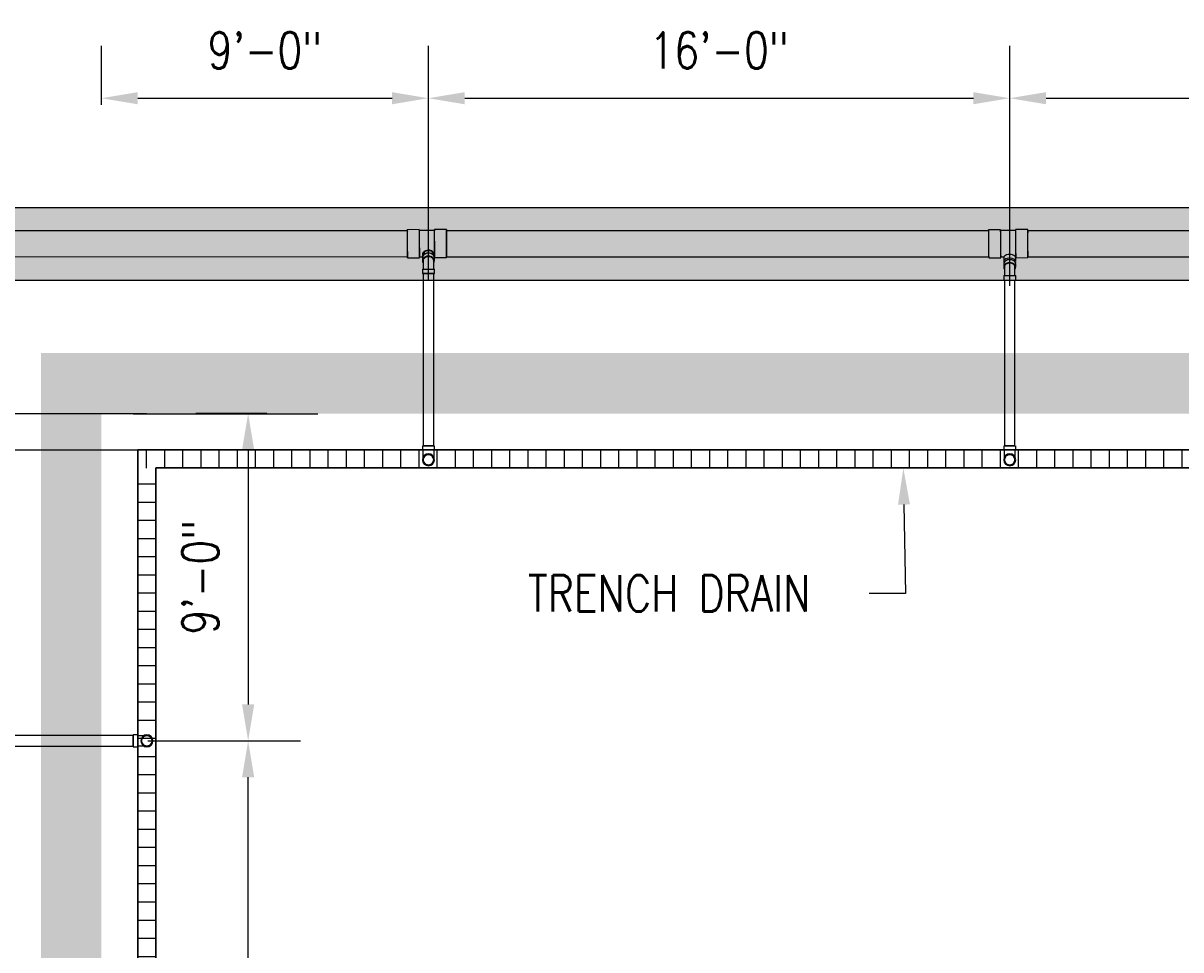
# Model space of a CAD drawing. Header units: inches. Extents: x -337 to 21291, y 405 to 2143.
# Tile 12 of 33: x 223 to 606, y 1316 to 1622. Entities that reach past the tile are written whole.
import ezdxf
from ezdxf import colors
from ezdxf.entities.mleader import LeaderData, LeaderLine
from ezdxf.math import Vec2, Vec3

# ---------------------------------------------------------------- set-up
doc = ezdxf.new("R2010")
doc.units = ezdxf.units.IN
doc.header["$MEASUREMENT"] = 0
doc.linetypes.add('Dash - 1_16_', pattern=[0.1875, 0.125, -0.0625])
for name, color, linetype in [('A-ANNO-DIMS', 1, 'Continuous'), ('A-DETL-HDLN', 90, 'Dash - 1_16_'), ('A-DETL-THIN', 151, 'Continuous'), ('P-PIPE', 3, 'Continuous'), ('S-ANNO-NOTE', 2, 'Continuous')]:
    doc.layers.add(name, color=color, linetype=linetype)
doc.layers.add('A-WALL-PATT', color=9, linetype='Continuous', true_color=0x808080)
doc.styles.add('Annotative', font='romans.shx', dxfattribs={"width": 0.8, "height": 0.125})
doc.dimstyles.new('Annotative', dxfattribs={"dimscale": 0, "dimtxt": 0.125, "dimasz": 0.125, "dimexe": 0.18, "dimexo": 0.0625, "dimgap": 0.09, "dimtad": 1, "dimdec": 3, "dimzin": 3, "dimdsep": 46, "dimlunit": 4, "dimtxsty": 'Annotative', "dimcen": 0.09, "dimclrt": 2, "dimazin": 2, "dimtfac": 1, "dimtdec": 3, "dimtmove": 0, "dimatfit": 0, "dimfxl": 1, "dimtfill": 1, "dimfrac": 2, "dimtolj": 1, "dimtzin": 0, "dimarcsym": 0})

# ---------------------------------------------------------------- blocks, each defined once
blk = doc.blocks.new('*D50')
at = {"layer": 'A-ANNO-DIMS', "color": 0, "lineweight": -2, "transparency": 16777216}
for p, q in [((295.05, 1385.11), (314.81, 1385.11)), ((297.53, 1205.11), (297.53, 1373.11)), ((295.05, 1193.11), (314.81, 1193.11))]:
    blk.add_line(p, q, dxfattribs=at)
at = {"layer": 'A-ANNO-DIMS', "color": 0, "transparency": 16777216}
for points in [[(295.53, 1373.11), (299.53, 1373.11), (297.53, 1385.11)], [(295.53, 1205.11), (299.53, 1205.11), (297.53, 1193.11)]]:
    blk.add_solid(points, dxfattribs=at)
at = {"layer": 'A-ANNO-DIMS', "color": 2, "lineweight": -3, "transparency": 16777216, "insert": (281.75, 1289.11), "char_height": 12, "width": 60.1647, "attachment_point": 5, "rotation": 90, "style": 'Annotative', "bg_fill": 3, "box_fill_scale": 1.25, "bg_fill_color": 256, "bg_fill_true_color": 13158600, "bg_fill_transparency": 0}
blk.add_mtext('\\A1;16\'-0"', dxfattribs=at)
blk = doc.blocks.new('*D26')
at = {"layer": 'A-ANNO-DIMS', "color": 0, "lineweight": -2, "transparency": 16777216}
for p, q in [((158.88, 1533.06), (170.88, 1533.06)), ((170.88, 1533.06), (170.88, 1517.11)), ((170.88, 1505.11), (170.88, 1517.11)), ((264.01, 1493.11), (153.6, 1493.11)), ((170.88, 1493.11), (170.88, 1481.11)), ((264.01, 1481.11), (153.6, 1481.11)), ((170.88, 1469.11), (170.88, 1457.11))]:
    blk.add_line(p, q, dxfattribs=at)
at = {"layer": 'A-ANNO-DIMS', "color": 0, "transparency": 16777216}
for points in [[(168.88, 1505.11), (172.88, 1505.11), (170.88, 1493.11)], [(168.88, 1469.11), (172.88, 1469.11), (170.88, 1481.11)]]:
    blk.add_solid(points, dxfattribs=at)
at = {"layer": 'A-ANNO-DIMS', "color": 2, "lineweight": -3, "transparency": 16777216, "insert": (123.5, 1508.4), "char_height": 12, "width": 49.3115, "attachment_point": 1, "rotation": 90, "line_spacing_factor": 0.983083, "style": 'Annotative', "bg_fill": 3, "box_fill_scale": 1.25, "bg_fill_color": 256, "bg_fill_true_color": 13158600, "bg_fill_transparency": 0}
blk.add_mtext('\\A1;1\'-0"', dxfattribs=at)
blk = doc.blocks.new('*D9')
at = {"layer": 'A-ANNO-DIMS', "color": 0, "lineweight": -2, "transparency": 16777216}
for p, q in [((357.08, 1537.31), (357.08, 1614.62)), ((549.08, 1535.35), (549.08, 1614.62)), ((369.08, 1597.34), (537.08, 1597.34))]:
    blk.add_line(p, q, dxfattribs=at)
at = {"layer": 'A-ANNO-DIMS', "color": 0, "transparency": 16777216}
for points in [[(369.08, 1599.34), (369.08, 1595.34), (357.08, 1597.34)], [(537.08, 1599.34), (537.08, 1595.34), (549.08, 1597.34)]]:
    blk.add_solid(points, dxfattribs=at)
at = {"layer": 'A-ANNO-DIMS', "color": 2, "lineweight": -3, "transparency": 16777216, "insert": (453.08, 1613.13), "char_height": 12, "width": 60.1647, "attachment_point": 5, "style": 'Annotative', "bg_fill": 3, "box_fill_scale": 1.25, "bg_fill_color": 256, "bg_fill_true_color": 13158600, "bg_fill_transparency": 0}
blk.add_mtext('\\A1;16\'-0"', dxfattribs=at)
blk = doc.blocks.new('*D10')
at = {"layer": 'A-ANNO-DIMS', "color": 0, "lineweight": -2, "transparency": 16777216}
for p, q in [((549.08, 1552.01), (549.08, 1614.62)), ((741.08, 1550.53), (741.08, 1614.62)), ((561.08, 1597.34), (729.08, 1597.34))]:
    blk.add_line(p, q, dxfattribs=at)
at = {"layer": 'A-ANNO-DIMS', "color": 0, "transparency": 16777216}
for points in [[(561.08, 1599.34), (561.08, 1595.34), (549.08, 1597.34)], [(729.08, 1599.34), (729.08, 1595.34), (741.08, 1597.34)]]:
    blk.add_solid(points, dxfattribs=at)
at = {"layer": 'A-ANNO-DIMS', "color": 2, "lineweight": -3, "transparency": 16777216, "insert": (645.08, 1613.13), "char_height": 12, "width": 60.1647, "attachment_point": 5, "style": 'Annotative', "bg_fill": 3, "box_fill_scale": 1.25, "bg_fill_color": 256, "bg_fill_true_color": 13158600, "bg_fill_transparency": 0}
blk.add_mtext('\\A1;16\'-0"', dxfattribs=at)
blk = doc.blocks.new('*D13')
at = {"layer": 'A-ANNO-DIMS', "color": 0, "lineweight": -2, "transparency": 16777216}
for p, q in [((249.08, 1595.17), (249.08, 1614.62)), ((357.08, 1537.31), (357.08, 1614.62)), ((261.08, 1597.34), (345.08, 1597.34))]:
    blk.add_line(p, q, dxfattribs=at)
at = {"layer": 'A-ANNO-DIMS', "color": 0, "transparency": 16777216}
for points in [[(261.08, 1599.34), (261.08, 1595.34), (249.08, 1597.34)], [(345.08, 1599.34), (345.08, 1595.34), (357.08, 1597.34)]]:
    blk.add_solid(points, dxfattribs=at)
at = {"layer": 'A-ANNO-DIMS', "color": 2, "lineweight": -3, "transparency": 16777216, "insert": (303.08, 1613.13), "char_height": 12, "width": 49.3115, "attachment_point": 5, "style": 'Annotative', "bg_fill": 3, "box_fill_scale": 1.25, "bg_fill_color": 256, "bg_fill_true_color": 13158600, "bg_fill_transparency": 0}
blk.add_mtext('\\A1;9\'-0"', dxfattribs=at)
blk = doc.blocks.new('*D53')
at = {"layer": 'A-ANNO-DIMS', "color": 0, "lineweight": -2, "transparency": 16777216}
for p, q in [((303.75, 1493.21), (280.25, 1493.21)), ((297.53, 1481.21), (297.53, 1397.16)), ((264.4, 1385.16), (314.81, 1385.16))]:
    blk.add_line(p, q, dxfattribs=at)
at = {"layer": 'A-ANNO-DIMS', "color": 0, "transparency": 16777216}
for points in [[(295.53, 1481.21), (299.53, 1481.21), (297.53, 1493.21)], [(295.53, 1397.16), (299.53, 1397.16), (297.53, 1385.16)]]:
    blk.add_solid(points, dxfattribs=at)
at = {"layer": 'A-ANNO-DIMS', "color": 2, "lineweight": -3, "transparency": 16777216, "insert": (281.75, 1439.18), "char_height": 12, "width": 60.1647, "attachment_point": 5, "rotation": 90, "style": 'Annotative', "bg_fill": 3, "box_fill_scale": 1.25, "bg_fill_color": 256, "bg_fill_true_color": 13158600, "bg_fill_transparency": 0}
blk.add_mtext('\\A1;9\'-0"', dxfattribs=at)
blk = doc.blocks.new('Bend - PVC - Sch 40 - DWV_USACE - Standard-1075329-00_SP_Foundation Drainage Plan-TO FDN_DOC')
at = {"layer": 'P-PIPE'}
for p, q in [((355.1, 1482.41), (355.1, 1481.16)), ((355.1, 1481.16), (355.1, 1480.91)), ((357.08, 1482.41), (357.08, 1482.41)), ((357.08, 1482.41), (357.08, 1482.41)), ((357.08, 1480.91), (357.08, 1480.91)), ((357.08, 1480.91), (357.08, 1480.91)), ((357.08, 1480.91), (357.08, 1480.91)), ((357.08, 1480.91), (357.08, 1480.91)), ((359.06, 1481.16), (359.06, 1482.41)), ((359.06, 1480.91), (359.06, 1481.16))]:
    blk.add_line(p, q, dxfattribs=at)
at = {"layer": 'P-PIPE', "flags": 128}
for points in [[(355.33, 1477.85), (355.33, 1477.85), (355.33, 1477.85), (355.33, 1477.87), (355.33, 1477.88), (355.33, 1477.91), (355.33, 1477.93), (355.33, 1477.96), (355.33, 1478), (355.33, 1478.04), (355.33, 1478.09), (355.33, 1478.14), (355.33, 1478.19), (355.33, 1478.25), (355.33, 1478.31), (355.33, 1478.38), (355.33, 1478.45), (355.33, 1478.53), (355.33, 1478.61), (355.33, 1478.69), (355.33, 1478.77), (355.33, 1478.86), (355.33, 1478.96), (355.33, 1479.05), (355.33, 1479.15), (355.33, 1479.25), (355.33, 1479.36), (355.33, 1479.46), (355.33, 1479.57), (355.33, 1479.69), (355.33, 1479.8), (355.33, 1479.91), (355.33, 1480.03), (355.33, 1480.15), (355.33, 1480.27), (355.33, 1480.39), (355.33, 1480.51), (355.33, 1480.63), (355.33, 1480.75), (355.33, 1480.88), (355.33, 1480.91)], [(358.83, 1480.91), (358.83, 1480.79), (358.83, 1480.66), (358.83, 1480.54), (358.83, 1480.42), (358.83, 1480.3), (358.83, 1480.18), (358.83, 1480.06), (358.83, 1479.94), (358.83, 1479.83), (358.83, 1479.72), (358.83, 1479.6), (358.83, 1479.49), (358.83, 1479.39), (358.83, 1479.28), (358.83, 1479.18), (358.83, 1479.08), (358.83, 1478.98), (358.83, 1478.89), (358.83, 1478.8), (358.83, 1478.71), (358.83, 1478.63), (358.83, 1478.55), (358.83, 1478.47), (358.83, 1478.4), (358.83, 1478.33), (358.83, 1478.27), (358.83, 1478.21), (358.83, 1478.15), (358.83, 1478.1), (358.83, 1478.05), (358.83, 1478.01), (358.83, 1477.97), (358.83, 1477.94), (358.83, 1477.91), (358.83, 1477.89), (358.83, 1477.87), (358.83, 1477.86), (358.83, 1477.85), (358.83, 1477.85), (358.83, 1477.85)], [(355.33, 1477.85), (355.33, 1477.92), (355.33, 1477.99), (355.34, 1478.05), (355.35, 1478.12), (355.36, 1478.19), (355.38, 1478.26), (355.4, 1478.33), (355.42, 1478.4), (355.44, 1478.46), (355.47, 1478.53), (355.49, 1478.59), (355.53, 1478.65), (355.56, 1478.71), (355.59, 1478.77), (355.63, 1478.83), (355.67, 1478.89), (355.72, 1478.95), (355.76, 1479), (355.81, 1479.05), (355.86, 1479.1), (355.91, 1479.15), (355.96, 1479.19), (356.02, 1479.24), (356.07, 1479.28), (356.13, 1479.32), (356.19, 1479.35), (356.25, 1479.39), (356.31, 1479.42), (356.38, 1479.45), (356.44, 1479.48), (356.51, 1479.5), (356.58, 1479.52), (356.64, 1479.54), (356.71, 1479.56), (356.78, 1479.57), (356.85, 1479.58), (356.92, 1479.59), (356.99, 1479.59), (357.06, 1479.6), (357.08, 1479.6)], [(357.08, 1476.1), (357.01, 1476.1), (356.94, 1476.1), (356.87, 1476.11), (356.8, 1476.12), (356.73, 1476.13), (356.66, 1476.15), (356.59, 1476.16), (356.53, 1476.18), (356.46, 1476.21), (356.4, 1476.23), (356.33, 1476.26), (356.27, 1476.29), (356.21, 1476.33), (356.15, 1476.36), (356.09, 1476.4), (356.03, 1476.44), (355.98, 1476.48), (355.92, 1476.53), (355.87, 1476.58), (355.82, 1476.63), (355.77, 1476.68), (355.73, 1476.73), (355.69, 1476.79), (355.64, 1476.84), (355.6, 1476.9), (355.57, 1476.96), (355.53, 1477.02), (355.5, 1477.08), (355.47, 1477.15), (355.45, 1477.21), (355.42, 1477.28), (355.4, 1477.34), (355.38, 1477.41), (355.37, 1477.48), (355.35, 1477.55), (355.34, 1477.62), (355.33, 1477.69), (355.33, 1477.76), (355.33, 1477.83), (355.33, 1477.85)], [(357.08, 1479.6), (357.15, 1479.59), (357.22, 1479.59), (357.29, 1479.58), (357.36, 1479.57), (357.43, 1479.56), (357.49, 1479.55), (357.56, 1479.53), (357.63, 1479.51), (357.69, 1479.48), (357.76, 1479.46), (357.82, 1479.43), (357.89, 1479.4), (357.95, 1479.36), (358.01, 1479.33), (358.07, 1479.29), (358.12, 1479.25), (358.18, 1479.21), (358.23, 1479.16), (358.28, 1479.11), (358.33, 1479.06), (358.38, 1479.01), (358.43, 1478.96), (358.47, 1478.91), (358.51, 1478.85), (358.55, 1478.79), (358.59, 1478.73), (358.62, 1478.67), (358.65, 1478.61), (358.68, 1478.54), (358.71, 1478.48), (358.73, 1478.41), (358.75, 1478.35), (358.77, 1478.28), (358.79, 1478.21), (358.8, 1478.14), (358.81, 1478.07), (358.82, 1478), (358.83, 1477.93), (358.83, 1477.86), (358.83, 1477.85)], [(358.83, 1477.85), (358.83, 1477.78), (358.82, 1477.71), (358.81, 1477.64), (358.81, 1477.57), (358.79, 1477.5), (358.78, 1477.43), (358.76, 1477.36), (358.74, 1477.29), (358.72, 1477.23), (358.69, 1477.16), (358.66, 1477.1), (358.63, 1477.04), (358.6, 1476.98), (358.56, 1476.92), (358.52, 1476.86), (358.48, 1476.8), (358.44, 1476.74), (358.39, 1476.69), (358.35, 1476.64), (358.3, 1476.59), (358.25, 1476.54), (358.19, 1476.5), (358.14, 1476.45), (358.08, 1476.41), (358.02, 1476.37), (357.96, 1476.34), (357.9, 1476.3), (357.84, 1476.27), (357.78, 1476.24), (357.71, 1476.21), (357.65, 1476.19), (357.58, 1476.17), (357.51, 1476.15), (357.44, 1476.13), (357.37, 1476.12), (357.31, 1476.11), (357.24, 1476.1), (357.17, 1476.1), (357.1, 1476.1), (357.08, 1476.1)]]:
    blk.add_lwpolyline(points, dxfattribs=at)
at = {"layer": 'P-PIPE'}
for radius, start, end in [(1.98, 90, 270), (1.98, 90, 270), (1.75, 90, 270), (1.98, 270, 90), (1.98, 270, 90), (1.75, 270, 90)]:
    blk.add_arc((357.08, 1477.85), radius, start, end, dxfattribs=at)
blk = doc.blocks.new('Bend - PVC - Sch 40 - DWV_USACE - Standard-V2-00_SP_Foundation Drainage Plan-TO FDN_DOC')
at = {"layer": 'P-PIPE'}
for p, q in [((931.1, 1482.41), (931.1, 1481.16)), ((931.1, 1481.16), (931.1, 1480.91)), ((933.08, 1482.41), (933.08, 1482.41)), ((933.08, 1482.41), (933.08, 1482.41)), ((933.08, 1480.91), (933.08, 1480.91)), ((933.08, 1480.91), (933.08, 1480.91)), ((933.08, 1480.91), (933.08, 1480.91)), ((933.08, 1480.91), (933.08, 1480.91)), ((935.06, 1481.16), (935.06, 1482.41)), ((935.06, 1480.91), (935.06, 1481.16))]:
    blk.add_line(p, q, dxfattribs=at)
at = {"layer": 'P-PIPE', "flags": 128}
for points in [[(931.33, 1477.85), (931.33, 1477.85), (931.33, 1477.85), (931.33, 1477.87), (931.33, 1477.88), (931.33, 1477.91), (931.33, 1477.93), (931.33, 1477.96), (931.33, 1478), (931.33, 1478.04), (931.33, 1478.09), (931.33, 1478.14), (931.33, 1478.19), (931.33, 1478.25), (931.33, 1478.31), (931.33, 1478.38), (931.33, 1478.45), (931.33, 1478.53), (931.33, 1478.61), (931.33, 1478.69), (931.33, 1478.77), (931.33, 1478.86), (931.33, 1478.96), (931.33, 1479.05), (931.33, 1479.15), (931.33, 1479.25), (931.33, 1479.36), (931.33, 1479.46), (931.33, 1479.57), (931.33, 1479.69), (931.33, 1479.8), (931.33, 1479.91), (931.33, 1480.03), (931.33, 1480.15), (931.33, 1480.27), (931.33, 1480.39), (931.33, 1480.51), (931.33, 1480.63), (931.33, 1480.75), (931.33, 1480.88), (931.33, 1480.91)], [(934.83, 1480.91), (934.83, 1480.79), (934.83, 1480.66), (934.83, 1480.54), (934.83, 1480.42), (934.83, 1480.3), (934.83, 1480.18), (934.83, 1480.06), (934.83, 1479.94), (934.83, 1479.83), (934.83, 1479.72), (934.83, 1479.6), (934.83, 1479.49), (934.83, 1479.39), (934.83, 1479.28), (934.83, 1479.18), (934.83, 1479.08), (934.83, 1478.98), (934.83, 1478.89), (934.83, 1478.8), (934.83, 1478.71), (934.83, 1478.63), (934.83, 1478.55), (934.83, 1478.47), (934.83, 1478.4), (934.83, 1478.33), (934.83, 1478.27), (934.83, 1478.21), (934.83, 1478.15), (934.83, 1478.1), (934.83, 1478.05), (934.83, 1478.01), (934.83, 1477.97), (934.83, 1477.94), (934.83, 1477.91), (934.83, 1477.89), (934.83, 1477.87), (934.83, 1477.86), (934.83, 1477.85), (934.83, 1477.85), (934.83, 1477.85)], [(931.33, 1477.85), (931.33, 1477.92), (931.33, 1477.99), (931.34, 1478.05), (931.35, 1478.12), (931.36, 1478.19), (931.38, 1478.26), (931.4, 1478.33), (931.42, 1478.4), (931.44, 1478.46), (931.47, 1478.53), (931.49, 1478.59), (931.53, 1478.65), (931.56, 1478.71), (931.59, 1478.77), (931.63, 1478.83), (931.67, 1478.89), (931.72, 1478.95), (931.76, 1479), (931.81, 1479.05), (931.86, 1479.1), (931.91, 1479.15), (931.96, 1479.19), (932.02, 1479.24), (932.07, 1479.28), (932.13, 1479.32), (932.19, 1479.35), (932.25, 1479.39), (932.31, 1479.42), (932.38, 1479.45), (932.44, 1479.48), (932.51, 1479.5), (932.58, 1479.52), (932.64, 1479.54), (932.71, 1479.56), (932.78, 1479.57), (932.85, 1479.58), (932.92, 1479.59), (932.99, 1479.59), (933.06, 1479.6), (933.08, 1479.6)], [(933.08, 1476.1), (933.01, 1476.1), (932.94, 1476.1), (932.87, 1476.11), (932.8, 1476.12), (932.73, 1476.13), (932.66, 1476.15), (932.59, 1476.16), (932.53, 1476.18), (932.46, 1476.21), (932.4, 1476.23), (932.33, 1476.26), (932.27, 1476.29), (932.21, 1476.33), (932.15, 1476.36), (932.09, 1476.4), (932.03, 1476.44), (931.98, 1476.48), (931.92, 1476.53), (931.87, 1476.58), (931.82, 1476.63), (931.77, 1476.68), (931.73, 1476.73), (931.69, 1476.79), (931.64, 1476.84), (931.6, 1476.9), (931.57, 1476.96), (931.53, 1477.02), (931.5, 1477.08), (931.47, 1477.15), (931.45, 1477.21), (931.42, 1477.28), (931.4, 1477.34), (931.38, 1477.41), (931.37, 1477.48), (931.35, 1477.55), (931.34, 1477.62), (931.33, 1477.69), (931.33, 1477.76), (931.33, 1477.83), (931.33, 1477.85)], [(933.08, 1479.6), (933.15, 1479.59), (933.22, 1479.59), (933.29, 1479.58), (933.36, 1479.57), (933.43, 1479.56), (933.49, 1479.55), (933.56, 1479.53), (933.63, 1479.51), (933.69, 1479.48), (933.76, 1479.46), (933.82, 1479.43), (933.89, 1479.4), (933.95, 1479.36), (934.01, 1479.33), (934.07, 1479.29), (934.12, 1479.25), (934.18, 1479.21), (934.23, 1479.16), (934.28, 1479.11), (934.33, 1479.06), (934.38, 1479.01), (934.43, 1478.96), (934.47, 1478.91), (934.51, 1478.85), (934.55, 1478.79), (934.59, 1478.73), (934.62, 1478.67), (934.65, 1478.61), (934.68, 1478.54), (934.71, 1478.48), (934.73, 1478.41), (934.75, 1478.35), (934.77, 1478.28), (934.79, 1478.21), (934.8, 1478.14), (934.81, 1478.07), (934.82, 1478), (934.83, 1477.93), (934.83, 1477.86), (934.83, 1477.85)], [(934.83, 1477.85), (934.83, 1477.78), (934.82, 1477.71), (934.81, 1477.64), (934.81, 1477.57), (934.79, 1477.5), (934.78, 1477.43), (934.76, 1477.36), (934.74, 1477.29), (934.72, 1477.23), (934.69, 1477.16), (934.66, 1477.1), (934.63, 1477.04), (934.6, 1476.98), (934.56, 1476.92), (934.52, 1476.86), (934.48, 1476.8), (934.44, 1476.74), (934.39, 1476.69), (934.35, 1476.64), (934.3, 1476.59), (934.25, 1476.54), (934.19, 1476.5), (934.14, 1476.45), (934.08, 1476.41), (934.02, 1476.37), (933.96, 1476.34), (933.9, 1476.3), (933.84, 1476.27), (933.78, 1476.24), (933.71, 1476.21), (933.65, 1476.19), (933.58, 1476.17), (933.51, 1476.15), (933.44, 1476.13), (933.37, 1476.12), (933.31, 1476.11), (933.24, 1476.1), (933.17, 1476.1), (933.1, 1476.1), (933.08, 1476.1)]]:
    blk.add_lwpolyline(points, dxfattribs=at)
at = {"layer": 'P-PIPE'}
for radius, start, end in [(1.98, 90, 270), (1.98, 90, 270), (1.75, 90, 270), (1.98, 270, 90), (1.98, 270, 90), (1.75, 270, 90)]:
    blk.add_arc((933.08, 1477.85), radius, start, end, dxfattribs=at)
blk = doc.blocks.new('Bend - PVC - Sch 40 - DWV_USACE - Standard-1109137-00_SP_Foundation Drainage Plan-TO FDN_DOC')
at = {"layer": 'P-PIPE'}
for p, q in [((355.1, 1536.55), (355.1, 1535.58)), ((359.06, 1535.58), (359.06, 1536.55)), ((355.1, 1532.81), (355.1, 1531.31)), ((355.1, 1532.81), (359.06, 1532.81)), ((355.1, 1531.31), (359.06, 1531.31)), ((357.08, 1532.81), (357.08, 1532.81)), ((357.08, 1532.81), (357.08, 1532.81)), ((357.08, 1532.81), (357.08, 1532.81)), ((357.08, 1532.81), (357.08, 1532.81)), ((357.08, 1531.31), (357.08, 1531.31)), ((357.08, 1531.31), (357.08, 1531.31)), ((359.06, 1531.31), (359.06, 1532.81))]:
    blk.add_line(p, q, dxfattribs=at)
at = {"layer": 'P-PIPE', "flags": 128}
for points in [[(355.33, 1535.58), (355.33, 1535.49), (355.33, 1535.39), (355.33, 1535.29), (355.33, 1535.18), (355.33, 1535.07), (355.33, 1534.95), (355.33, 1534.83), (355.33, 1534.71), (355.33, 1534.59), (355.33, 1534.46), (355.33, 1534.33), (355.33, 1534.2), (355.33, 1534.06), (355.33, 1533.92), (355.33, 1533.79), (355.33, 1533.65), (355.33, 1533.5), (355.33, 1533.36), (355.33, 1533.22), (355.33, 1533.07), (355.33, 1532.93), (355.33, 1532.81)], [(358.83, 1532.81), (358.83, 1532.96), (358.83, 1533.1), (358.83, 1533.24), (358.83, 1533.39), (358.83, 1533.53), (358.83, 1533.67), (358.83, 1533.81), (358.83, 1533.95), (358.83, 1534.09), (358.83, 1534.22), (358.83, 1534.35), (358.83, 1534.48), (358.83, 1534.61), (358.83, 1534.73), (358.83, 1534.86), (358.83, 1534.97), (358.83, 1535.09), (358.83, 1535.2), (358.83, 1535.3), (358.83, 1535.41), (358.83, 1535.51), (358.83, 1535.58)]]:
    blk.add_lwpolyline(points, dxfattribs=at)
at = {"layer": 'P-PIPE'}
for centre, major_axis, start_param, end_param in [((357.08, 1536.55), (1.98, 0), 1.570796, 3.141593), ((357.08, 1536.55), (1.98, 0), 6.283185, 7.853982), ((357.08, 1535.58), (-1.98, 0), 4.712389, 6.769021), ((357.08, 1535.58), (1.75, 0), 1.570796, 3.141593), ((357.08, 1535.58), (1.98, 0), 5.79735, 7.853982), ((357.08, 1535.58), (1.75, 0), 6.283185, 7.853982)]:
    blk.add_ellipse(centre, major_axis=major_axis, ratio=0.766044, start_param=start_param, end_param=end_param, dxfattribs=at)
blk = doc.blocks.new('Bend - PVC - Sch 40 - DWV_USACE - Standard-V4-00_SP_Foundation Drainage Plan-TO FDN_DOC')
at = {"layer": 'P-PIPE'}
for p, q in [((261.01, 1387.02), (259.51, 1387.02)), ((259.51, 1385.04), (259.51, 1385.04)), ((259.51, 1385.04), (259.51, 1385.04)), ((261.01, 1386.79), (261.08, 1386.79)), ((261.01, 1385.04), (261.01, 1385.04)), ((261.01, 1385.04), (261.01, 1385.04)), ((261.01, 1385.04), (261.01, 1385.04)), ((261.01, 1385.04), (261.01, 1385.04)), ((259.51, 1383.06), (261.01, 1383.06)), ((261.05, 1383.29), (261.01, 1383.29))]:
    blk.add_line(p, q, dxfattribs=at)
at = {"layer": 'P-PIPE', "flags": 128}
for points in [[(261.08, 1386.79), (261.14, 1386.79), (261.26, 1386.79), (261.38, 1386.79), (261.5, 1386.79), (261.62, 1386.79), (261.74, 1386.79), (261.86, 1386.79), (261.98, 1386.79), (262.09, 1386.79), (262.21, 1386.79), (262.32, 1386.79), (262.43, 1386.79), (262.54, 1386.79), (262.64, 1386.79), (262.74, 1386.79), (262.84, 1386.79), (262.94, 1386.79), (263.03, 1386.79), (263.12, 1386.79), (263.21, 1386.79), (263.3, 1386.79), (263.38, 1386.79), (263.45, 1386.79), (263.52, 1386.79), (263.59, 1386.79), (263.66, 1386.79), (263.72, 1386.79), (263.77, 1386.79), (263.82, 1386.79), (263.87, 1386.79), (263.91, 1386.79), (263.95, 1386.79), (263.98, 1386.79), (264.01, 1386.79), (264.03, 1386.79), (264.05, 1386.79), (264.06, 1386.79), (264.07, 1386.79), (264.08, 1386.79), (264.08, 1386.79)], [(262.33, 1385.04), (262.33, 1385.11), (262.33, 1385.18), (262.34, 1385.25), (262.35, 1385.32), (262.36, 1385.39), (262.38, 1385.46), (262.4, 1385.53), (262.42, 1385.59), (262.44, 1385.66), (262.47, 1385.73), (262.49, 1385.79), (262.53, 1385.85), (262.56, 1385.91), (262.59, 1385.97), (262.63, 1386.03), (262.67, 1386.09), (262.72, 1386.14), (262.76, 1386.2), (262.81, 1386.25), (262.86, 1386.3), (262.91, 1386.35), (262.96, 1386.39), (263.02, 1386.44), (263.07, 1386.48), (263.13, 1386.52), (263.19, 1386.55), (263.25, 1386.59), (263.31, 1386.62), (263.38, 1386.65), (263.44, 1386.68), (263.51, 1386.7), (263.58, 1386.72), (263.64, 1386.74), (263.71, 1386.76), (263.78, 1386.77), (263.85, 1386.78), (263.92, 1386.79), (263.99, 1386.79), (264.06, 1386.79), (264.08, 1386.79)], [(264.08, 1383.29), (264.01, 1383.3), (263.94, 1383.3), (263.87, 1383.31), (263.8, 1383.32), (263.73, 1383.33), (263.66, 1383.34), (263.59, 1383.36), (263.53, 1383.38), (263.46, 1383.41), (263.4, 1383.43), (263.33, 1383.46), (263.27, 1383.49), (263.21, 1383.53), (263.15, 1383.56), (263.09, 1383.6), (263.03, 1383.64), (262.98, 1383.68), (262.92, 1383.73), (262.87, 1383.78), (262.82, 1383.82), (262.77, 1383.88), (262.73, 1383.93), (262.69, 1383.98), (262.64, 1384.04), (262.6, 1384.1), (262.57, 1384.16), (262.53, 1384.22), (262.5, 1384.28), (262.47, 1384.35), (262.45, 1384.41), (262.42, 1384.48), (262.4, 1384.54), (262.38, 1384.61), (262.37, 1384.68), (262.35, 1384.75), (262.34, 1384.82), (262.33, 1384.89), (262.33, 1384.96), (262.33, 1385.03), (262.33, 1385.04)], [(264.08, 1386.79), (264.15, 1386.79), (264.22, 1386.79), (264.29, 1386.78), (264.36, 1386.77), (264.43, 1386.76), (264.49, 1386.74), (264.56, 1386.73), (264.63, 1386.71), (264.69, 1386.68), (264.76, 1386.66), (264.82, 1386.63), (264.89, 1386.6), (264.95, 1386.56), (265.01, 1386.53), (265.07, 1386.49), (265.12, 1386.45), (265.18, 1386.4), (265.23, 1386.36), (265.28, 1386.31), (265.33, 1386.26), (265.38, 1386.21), (265.43, 1386.16), (265.47, 1386.1), (265.51, 1386.05), (265.55, 1385.99), (265.59, 1385.93), (265.62, 1385.87), (265.65, 1385.81), (265.68, 1385.74), (265.71, 1385.68), (265.73, 1385.61), (265.75, 1385.55), (265.77, 1385.48), (265.79, 1385.41), (265.8, 1385.34), (265.81, 1385.27), (265.82, 1385.2), (265.83, 1385.13), (265.83, 1385.06), (265.83, 1385.04)], [(265.83, 1385.04), (265.83, 1384.97), (265.82, 1384.9), (265.81, 1384.83), (265.81, 1384.77), (265.79, 1384.7), (265.78, 1384.63), (265.76, 1384.56), (265.74, 1384.49), (265.72, 1384.43), (265.69, 1384.36), (265.66, 1384.3), (265.63, 1384.24), (265.6, 1384.17), (265.56, 1384.11), (265.52, 1384.06), (265.48, 1384), (265.44, 1383.94), (265.39, 1383.89), (265.35, 1383.84), (265.3, 1383.79), (265.25, 1383.74), (265.19, 1383.7), (265.14, 1383.65), (265.08, 1383.61), (265.02, 1383.57), (264.96, 1383.53), (264.9, 1383.5), (264.84, 1383.47), (264.78, 1383.44), (264.71, 1383.41), (264.65, 1383.39), (264.58, 1383.37), (264.51, 1383.35), (264.44, 1383.33), (264.37, 1383.32), (264.31, 1383.31), (264.24, 1383.3), (264.17, 1383.3), (264.1, 1383.29), (264.08, 1383.29)], [(264.08, 1383.29), (264.07, 1383.29), (264.07, 1383.29), (264.06, 1383.29), (264.04, 1383.29), (264.02, 1383.29), (263.99, 1383.29), (263.96, 1383.29), (263.92, 1383.29), (263.88, 1383.29), (263.84, 1383.29), (263.79, 1383.29), (263.73, 1383.29), (263.67, 1383.29), (263.61, 1383.29), (263.54, 1383.29), (263.47, 1383.29), (263.4, 1383.29), (263.32, 1383.29), (263.23, 1383.29), (263.15, 1383.29), (263.06, 1383.29), (262.97, 1383.29), (262.87, 1383.29), (262.77, 1383.29), (262.67, 1383.29), (262.56, 1383.29), (262.46, 1383.29), (262.35, 1383.29), (262.24, 1383.29), (262.12, 1383.29), (262.01, 1383.29), (261.89, 1383.29), (261.77, 1383.29), (261.66, 1383.29), (261.53, 1383.29), (261.41, 1383.29), (261.29, 1383.29), (261.17, 1383.29), (261.08, 1383.29)]]:
    blk.add_lwpolyline(points, dxfattribs=at)
at = {"layer": 'P-PIPE'}
for radius, start, end in [(1.98, 0, 180), (1.98, 0, 180), (1.98, 180, 0), (1.98, 180, 0), (1.75, 0, 180), (1.75, 180, 0)]:
    blk.add_arc((264.08, 1385.04), radius, start, end, dxfattribs=at)
blk = doc.blocks.new('Mechanical_Box_H_rvt-1-00_SP_Foundation Drainage Plan-TO FDN_DOC')
at = {"layer": 'A-DETL-THIN'}
for p, q in [((1201.08, 1481.16), (261.08, 1481.16)), ((261.08, 1481.16), (261.08, 905.21)), ((261.08, 905.21), (261.08, 1481.16)), ((261.08, 1481.16), (1201.08, 1481.16)), ((267.08, 905.21), (267.08, 1475.16)), ((267.08, 1475.16), (1201.08, 1475.16)), ((1201.08, 1475.16), (267.08, 1475.16)), ((267.08, 1475.16), (267.08, 905.21))]:
    blk.add_line(p, q, dxfattribs=at)
at = {"layer": 'P-PIPE'}
for p, q in [((350.13, 1553.47), (214.75, 1553.47)), ((354.07, 1553.84), (350.1, 1553.82)), ((359.04, 1553.58), (354.08, 1553.55)), ((363.01, 1553.9), (359.04, 1553.88)), ((542.13, 1553.48), (363.04, 1553.47)), ((546.08, 1553.83), (542.11, 1553.82)), ((551.05, 1553.56), (546.09, 1553.54)), ((555.02, 1553.87), (551.05, 1553.86)), ((734.13, 1553.48), (555.04, 1553.48)), ((214.75, 1544.85), (350.14, 1545)), ((355.33, 1545.56), (355.33, 1545.55)), ((358.83, 1545.61), (358.83, 1545.55)), ((359.06, 1544.59), (359.06, 1545.55)), ((350.16, 1544.55), (354.14, 1544.57)), ((354.13, 1544.87), (355.07, 1544.87)), ((359.1, 1544.61), (363.08, 1544.63)), ((363.04, 1544.85), (542.13, 1544.85)), ((542.15, 1544.55), (546.13, 1544.56)), ((546.12, 1544.86), (547.11, 1544.86)), ((547.1, 1544.53), (547.1, 1543.3)), ((551.01, 1544.88), (551.09, 1544.88)), ((551.06, 1543.3), (551.06, 1544.54)), ((551.09, 1544.59), (555.07, 1544.6)), ((555.04, 1544.85), (734.13, 1544.86)), ((355.33, 1539.31), (355.33, 1537.21)), ((357.08, 1539.31), (355.33, 1539.31)), ((355.33, 1539.31), (357.08, 1539.31)), ((358.83, 1539.31), (357.08, 1539.31)), ((357.08, 1539.31), (358.83, 1539.31)), ((358.83, 1537.21), (358.83, 1539.31)), ((355.33, 1537.21), (355.33, 1482.41)), ((358.83, 1482.41), (358.83, 1537.21)), ((547.33, 1537.21), (547.33, 1482.41)), ((550.83, 1482.41), (550.83, 1537.21)), ((357.08, 1482.41), (355.33, 1482.41)), ((355.33, 1482.41), (357.08, 1482.41)), ((358.83, 1482.41), (357.08, 1482.41)), ((357.08, 1482.41), (358.83, 1482.41)), ((549.08, 1482.41), (547.33, 1482.41)), ((547.33, 1482.41), (549.08, 1482.41)), ((550.83, 1482.41), (549.08, 1482.41)), ((549.08, 1482.41), (550.83, 1482.41)), ((259.51, 1386.79), (205.08, 1386.79)), ((259.51, 1385.04), (259.51, 1386.79)), ((259.51, 1386.79), (259.51, 1385.04)), ((259.51, 1383.29), (259.51, 1385.04)), ((259.51, 1385.04), (259.51, 1383.29)), ((205.08, 1383.29), (259.51, 1383.29))]:
    blk.add_line(p, q, dxfattribs=at)
for centre, start, end in [((357.08, 1477.85), 0, 180), ((357.08, 1477.85), 180, 0), ((549.08, 1477.85), 0, 180), ((549.08, 1477.85), 180, 0), ((264.08, 1385.04), 0, 180), ((264.08, 1385.04), 180, 0)]:
    blk.add_arc(centre, 1.75, start, end, dxfattribs=at)
for centre, major_axis, ratio, start_param, end_param in [((350.13, 1549.18), (-0.03, 4.63), 0.007961, 5.410503, 8.552096), ((350.13, 1549.16), (0, 4.31), 0.010414, 0, 1.570796), ((350.13, 1549.16), (0, 4.31), 0.010414, 4.712389, 6.283185), ((354.1, 1549.21), (-0.03, 4.63), 0.007961, 5.410503, 8.552096), ((354.1, 1549.21), (-0.03, 4.34), 0.007961, 5.410503, 8.552096), ((359.07, 1549.24), (-0.03, 4.34), 0.007961, 5.410503, 8.552096), ((359.07, 1549.24), (-0.03, 4.63), 0.007961, 5.410503, 8.552096), ((363.04, 1549.27), (-0.03, 4.63), 0.007961, 5.410503, 8.552096), ((363.04, 1549.16), (0, 4.31), 0.010414, 0, 1.570796), ((363.04, 1549.16), (0, 4.31), 0.010414, 4.712389, 6.283185), ((542.13, 1549.18), (-0.02, 4.63), 0.009427, 5.672308, 8.813901), ((542.13, 1549.17), (0, 4.31), 0.010414, 0, 1.570796), ((542.13, 1549.18), (-0.02, 4.63), 0.009427, 2.530716, 5.672308), ((542.13, 1549.17), (0, 4.31), 0.010414, 4.712389, 6.283185), ((546.1, 1549.2), (-0.02, 4.63), 0.009427, 5.672308, 8.813901), ((546.1, 1549.2), (-0.02, 4.34), 0.009427, 5.672308, 8.813901), ((546.1, 1549.2), (-0.02, 4.63), 0.009427, 2.530716, 5.672308), ((546.1, 1549.2), (-0.02, 4.34), 0.009427, 2.530716, 5.672308), ((551.07, 1549.22), (-0.02, 4.63), 0.009427, 5.672308, 8.813901), ((551.07, 1549.22), (-0.02, 4.34), 0.009427, 5.672308, 8.813901), ((551.07, 1549.22), (-0.02, 4.63), 0.009427, 2.530716, 5.672308), ((551.07, 1549.22), (-0.02, 4.34), 0.009427, 2.530716, 5.672308), ((555.04, 1549.24), (-0.02, 4.63), 0.009427, 5.672308, 8.813901), ((555.04, 1549.17), (0, 4.31), 0.010414, 0, 1.570796), ((555.04, 1549.17), (0, 4.31), 0.010414, 4.712389, 6.283185), ((555.04, 1549.24), (-0.02, 4.63), 0.009427, 2.530716, 5.672308), ((350.13, 1549.16), (0, 4.31), 0.010414, 1.570796, 3.141593), ((350.13, 1549.18), (-0.03, 4.63), 0.007961, 2.26891, 5.410503), ((350.13, 1549.16), (0, 4.31), 0.010414, 3.141593, 4.712389), ((354.1, 1549.21), (-0.03, 4.63), 0.007961, 2.26891, 5.410503), ((354.1, 1549.21), (-0.03, 4.34), 0.007961, 2.26891, 5.410503), ((359.07, 1549.24), (-0.03, 4.63), 0.007961, 2.26891, 5.410503), ((359.07, 1549.24), (-0.03, 4.34), 0.007961, 2.26891, 5.410503), ((363.04, 1549.16), (0, 4.31), 0.010414, 1.570796, 3.141593), ((363.04, 1549.27), (-0.03, 4.63), 0.007961, 2.26891, 5.410503), ((363.04, 1549.16), (0, 4.31), 0.010414, 3.141593, 4.712389), ((542.13, 1549.17), (0, 4.31), 0.010414, 1.570796, 3.141593), ((542.13, 1549.17), (0, 4.31), 0.010414, 3.141593, 4.712389), ((555.04, 1549.17), (0, 4.31), 0.010414, 1.570796, 3.141593), ((555.04, 1549.17), (0, 4.31), 0.010414, 3.141593, 4.712389), ((357.08, 1545.55), (1.98, 0), 0.766044, 0.01026, 3.151853), ((357.08, 1544.59), (1.98, 0), 0.766044, 0.01026, 3.151853), ((357.08, 1545.55), (1.98, 0), 0.766044, 3.151853, 3.465213), ((357.08, 1545.55), (1.75, 0), 0.766044, 0.01026, 3.151853), ((357.08, 1545.55), (1.75, 0), 0.766044, 3.151853, 3.30813), ((357.08, 1545.55), (1.75, 0), 0.766044, 6.116648, 6.293446), ((357.08, 1545.55), (1.98, 0), 0.766044, 5.959565, 6.293446), ((549.08, 1544.53), (1.98, 0), 0.573576, 0.01026, 3.151853), ((549.08, 1543.3), (1.98, 0), 0.573576, -0.32777, 3.151853), ((549.08, 1543.3), (1.98, 0), 0.573576, 3.151853, 3.469363)]:
    blk.add_ellipse(centre, major_axis=major_axis, ratio=ratio, start_param=start_param, end_param=end_param, dxfattribs=at)
at = {"layer": 'P-PIPE', "color": 3, "lineweight": 9}
for name, p in [('Bend - PVC - Sch 40 - DWV_USACE - Standard-1109137-00_SP_Foundation Drainage Plan-TO FDN_DOC', (0, 8)), ('Bend - PVC - Sch 40 - DWV_USACE - Standard-1109137-00_SP_Foundation Drainage Plan-TO FDN_DOC', (192, 5.89)), ('Bend - PVC - Sch 40 - DWV_USACE - Standard-1075329-00_SP_Foundation Drainage Plan-TO FDN_DOC', (0, 0)), ('Bend - PVC - Sch 40 - DWV_USACE - Standard-V2-00_SP_Foundation Drainage Plan-TO FDN_DOC', (-384, 0)), ('Bend - PVC - Sch 40 - DWV_USACE - Standard-V4-00_SP_Foundation Drainage Plan-TO FDN_DOC', (0, 0))]:
    blk.add_blockref(name, p, dxfattribs=at)

msp = doc.modelspace()

# ---------------------------------------------------------------- hatches: boundary and pattern name
at = {"layer": 'A-WALL-PATT', "lineweight": -3, "transparency": 33554559}
h = msp.add_hatch(dxfattribs=at)
h.set_pattern_fill('AR-SAND', color=8, scale=4, style=0)
h.paths.add_polyline_path([(2221.0774, 1121.2059), (2221.0774, 1561.1577), (181.0774, 1561.1577), (181.0774, 1121.2059), (205.0774, 1121.2059), (205.0774, 1537.2059), (2197.0774, 1537.2059), (2197.0774, 1121.1577)])
h = msp.add_hatch(dxfattribs=at)
h.set_pattern_fill('AR-CONC', color=8, scale=4, style=0)
h.set_pattern_definition([(50, (0, 0), (28.6904, -2.51009), [3, -33]), (355, (0, 0), (-5.55005, 30.0877), [2.4, -26.4]), (100.4514, (2.39, -0.21), (23.14035, 27.5776), [2.5496, -28.0457]), (46.1842, (0, 8), (42.68965, -6.62077), [4.5, -49.5]), (96.6356, (3.557, 7.45), (37.3865, 38.96474), [3.8244, -42.06855]), (351.1842, (0, 8), (37.3865, 38.96474), [3.6, -39.6]), (21, (4, 6), (23.87628, -16.10476), [3, -33]), (326, (4, 6), (9.7326, 29.006), [2.4, -26.4]), (71.4514, (5.99, 4.658), (33.6089, 12.90125), [2.5496, -28.0457]), (37.5, (0, 0), (0.486394, 13.315754), [0, -26.08, 0, -26.8, 0, -26.5]), (7.5, (0, 0), (10.52278, 15.77647), [0, -15.28, 0, -25.48, 0, -10.1]), (327.5, (-8.92, 0), (21.352897, -0.902195), [0, -10, 0, -31.2, 0, -41.4]), (317.5, (-12.92, 0), (23.32745, 4.0042), [0, -13, 0, -20.72, 0, -29.4])])
h.paths.add_polyline_path([(249.0774, 1042.4274), (249.0774, 1493.2059), (2153.0774, 1493.2059), (2153.0774, 1042.4274), (2173.0774, 1042.4274), (2173.0774, 1513.2059), (229.0774, 1513.2059), (229.0774, 1042.4274)])
at = {"layer": 'A-WALL-PATT', "lineweight": -3}
h = msp.add_hatch(dxfattribs=at)
h.set_pattern_fill('FP_1', color=8, style=0, pattern_type=2)
h.set_pattern_definition([(90, (0, -0.031), (-6, 4e-16), [])])
h.paths.add_polyline_path([(261.0774, 1475.1269), (1201.0774, 1475.1269), (1201.0774, 1481.1269), (261.0774, 1481.1269)])
h = msp.add_hatch(dxfattribs=at)
h.set_pattern_fill('FP_2', color=8, style=0, pattern_type=2)
h.set_pattern_definition([(0, (0, -0.031), (0, 6), [])])
h.paths.add_polyline_path([(267.0774, 905.1751), (267.0774, 1475.1269), (261.0774, 1475.1269), (261.0774, 905.1751)])

# ---------------------------------------------------------------- linework, layer by layer
at = {"layer": 'A-DETL-HDLN', "lineweight": -3}
msp.add_line((259.5144, 1493.1095), (320.5144, 1493.1095), dxfattribs=at)

# ---------------------------------------------------------------- leaders
at = {"layer": 'S-ANNO-NOTE', "lineweight": -3}
ml = msp.add_multileader_mtext('Standard', dxfattribs=at)
ml.set_content('TRENCH DRAIN', color=256, style='Annotative')
ml.set_leader_properties(color=1, linetype='ByLayer', lineweight=-1)
ml.build(insert=Vec2(0, 0))
ml.multileader.update_dxf_attribs({"text_right_attachment_type": 3, "dogleg_length": 0.125, "arrow_head_size": 12, "scale": 96})
ctx = ml.context
ctx.base_point, ctx.scale, ctx.char_height, ctx.arrow_head_size, ctx.landing_gap_size, ctx.plane_origin = Vec3(380.9068, 1433.8077), 96, 12, 12, 9, Vec3(599.9712, 1428.8154)
ctx.right_attachment = 3
notes = []
notes.append((ctx, [(0, (1, 1, 0), (514.6782, 1433.8077), (-1, 0), 12, [(0, [(513.9582, 1475.1577)], 0, [])])]))
ctx.mtext.insert, ctx.mtext.flow_direction = Vec3(389.9068, 1439.8077), 5
for ctx, leaders in notes:
    for number, flags, end, landing, length, lines in leaders:
        leader = LeaderData()
        leader.index, (leader.has_last_leader_line, leader.has_dogleg_vector, leader.attachment_direction) = number, flags
        leader.last_leader_point, leader.dogleg_vector, leader.dogleg_length = Vec3(end), Vec3(landing), length
        for number, points, colour, breaks in lines:
            line = LeaderLine()
            line.index, line.vertices, line.color, line.breaks = number, Vec3.list(points), colors.encode_raw_color(colour), breaks
            leader.lines.append(line)
        ctx.leaders.append(leader)

# ---------------------------------------------------------------- next in the draw order: dimensions: what is measured, and where the dimension line sits
at = {"layer": 'A-ANNO-DIMS', "lineweight": -3}
dim = msp.add_linear_dim(base=(549.0774, 1597.3422), p1=(357.0774, 1531.3111), p2=(549.0774, 1529.3543), dimstyle='Annotative', override={"dimpost": '\\X'}, dxfattribs=at)
dim.commit()
dim.dimension.update_dxf_attribs({"geometry": '*D9', "text_midpoint": (453.0774, 1613.1251)})
dim = msp.add_linear_dim(base=(170.881, 1481.1095), p1=(270.0144, 1493.1095), p2=(270.0144, 1481.1095), angle=90, dimstyle='Annotative', override={"dimpost": '\\X'}, dxfattribs=at)
dim.commit()
dim.dimension.update_dxf_attribs({"geometry": '*D26', "text_midpoint": (148.2883, 1533.0586), "dimtype": 160, "text_rotation": 90})
dim = msp.add_linear_dim(base=(297.5306, 1385.1095), p1=(289.0453, 1193.1095), p2=(289.0453, 1385.1095), angle=90, dimstyle='Annotative', override={"dimpost": '\\X'}, dxfattribs=at)
dim.commit()
dim.dimension.update_dxf_attribs({"geometry": '*D50', "text_midpoint": (281.7477, 1289.1095)})

# ---------------------------------------------------------------- next in the draw order: dimensions: what is measured, and where the dimension line sits
for base, p1, p2, picture, middle in [((357.0774, 1597.3422), (249.0774, 1589.1732), (357.0774, 1531.3111), '*D13', (303.0774, 1613.1251)), ((741.0774, 1597.3422), (549.0774, 1546.0087), (741.0774, 1544.5329), '*D10', (645.0774, 1613.1251))]:
    dim = msp.add_linear_dim(base=base, p1=p1, p2=p2, dimstyle='Annotative', override={"dimpost": '\\X'}, dxfattribs=at)
    dim.commit()
    dim.dimension.update_dxf_attribs({"geometry": picture, "text_midpoint": middle})
dim = msp.add_linear_dim(base=(297.5306, 1385.1577), p1=(309.7547, 1493.2059), p2=(258.3959, 1385.1577), angle=90, dimstyle='Annotative', override={"dimpost": '\\X'}, dxfattribs=at)
dim.commit()
dim.dimension.update_dxf_attribs({"geometry": '*D53', "text_midpoint": (281.7477, 1439.1818)})

# ---------------------------------------------------------------- next in the draw order: linework, layer by layer
at = {"layer": 'A-WALL-PATT', "lineweight": -3}
msp.add_lwpolyline([(2221.0774, 1121.1577), (2221.0774, 1561.1577), (181.0774, 1561.1577), (181.0774, 1121.2059), (205.0774, 1121.2059), (205.0774, 1537.2059), (2197.0774, 1537.2059), (2197.0774, 1121.1577)], close=True, dxfattribs=at)

# ---------------------------------------------------------------- next in the draw order: block references
at = {"layer": 'P-PIPE', "lineweight": -3}
msp.add_blockref('Mechanical_Box_H_rvt-1-00_SP_Foundation Drainage Plan-TO FDN_DOC', (0.0002, 0.0965), dxfattribs=at)

# ---------------------------------------------------------------- next in the draw order: leaders
at = {"layer": 'S-ANNO-NOTE', "lineweight": -3}
ml = msp.add_multileader_mtext('Standard', dxfattribs=at)
ml.set_content('3" %%C FROM TRENCH DRAIN\\P(TYP. 8)', color=256, style='Annotative')
ml.set_leader_properties(color=1, linetype='ByLayer', lineweight=-1)
ml.build(insert=Vec2(0, 0))
ml.multileader.update_dxf_attribs({"text_right_attachment_type": 3, "dogleg_length": 0.125, "arrow_head_size": 12, "scale": 96})
ctx = ml.context
ctx.base_point, ctx.scale, ctx.char_height, ctx.arrow_head_size, ctx.landing_gap_size, ctx.plane_origin = Vec3(10.349, 1475.4508), 96, 12, 12, 9, Vec3(-181.8551, 1458.5894)
ctx.right_attachment = 3
notes = []
notes.append((ctx, [(1, (1, 1, 0), (144.1204, 1430.8794), (-1, 0), 12, [(0, [(217.6536, 1387.6582)], 0, [])])]))
ctx.mtext.insert, ctx.mtext.width, ctx.mtext.flow_direction = Vec3(19.349, 1483.4508), 113.442977, 5
for ctx, leaders in notes:
    for number, flags, end, landing, length, lines in leaders:
        leader = LeaderData()
        leader.index, (leader.has_last_leader_line, leader.has_dogleg_vector, leader.attachment_direction) = number, flags
        leader.last_leader_point, leader.dogleg_vector, leader.dogleg_length = Vec3(end), Vec3(landing), length
        for number, points, colour, breaks in lines:
            line = LeaderLine()
            line.index, line.vertices, line.color, line.breaks = number, Vec3.list(points), colors.encode_raw_color(colour), breaks
            leader.lines.append(line)
        ctx.leaders.append(leader)

doc.saveas('drawing.dxf')
